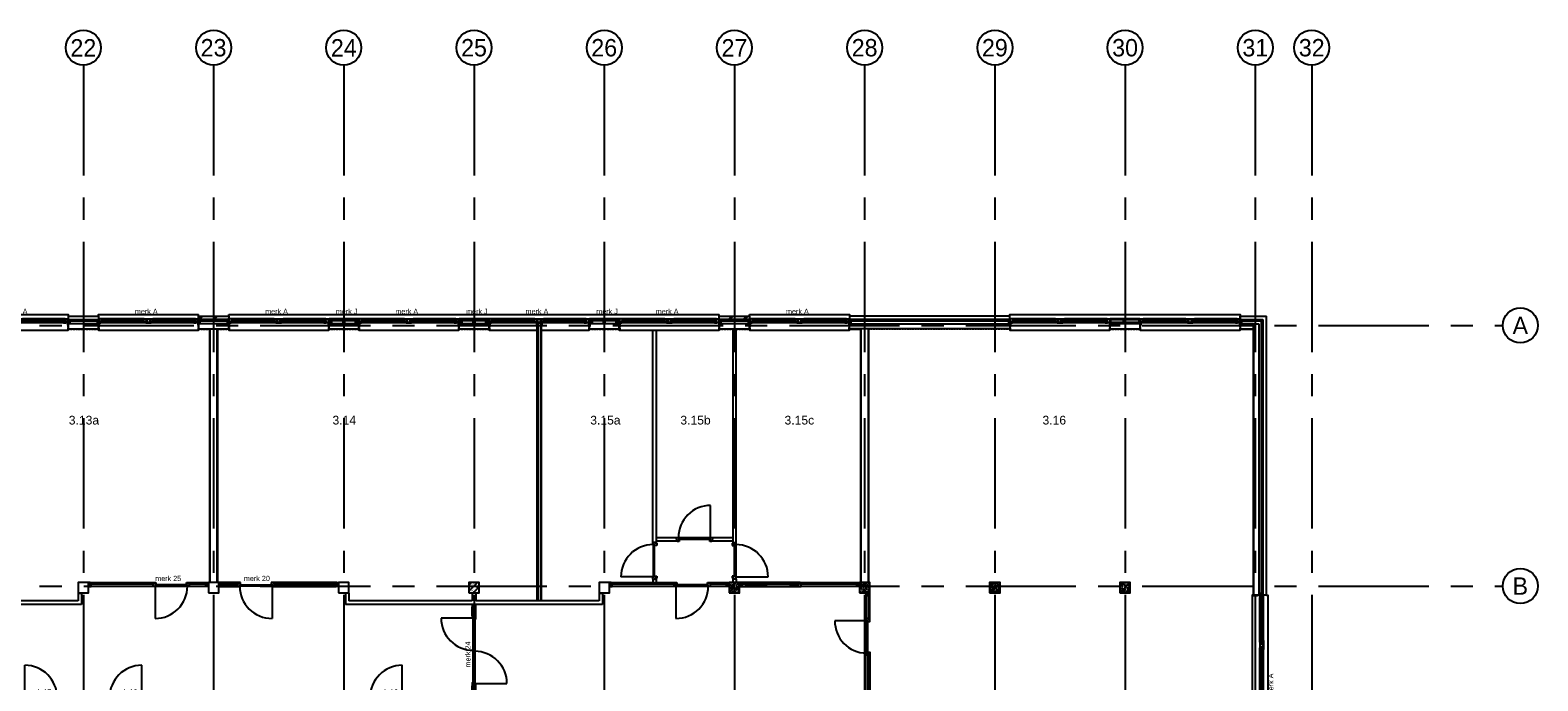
# Model space of a CAD drawing. Header units: millimetres. Extents: x -3528 to 120637, y -30575 to 25397.
# Tile 24 of 24: x 77218 to 120637, y 6672 to 25397. Entities that reach past the tile are written whole.
import ezdxf
from ezdxf.enums import TextEntityAlignment as Align

# ---------------------------------------------------------------- set-up
doc = ezdxf.new("R2010")
doc.units = ezdxf.units.MM
doc.header["$LTSCALE"] = 100
doc.header["$MEASUREMENT"] = 0
doc.linetypes.add('CENTER', pattern=[50.8, 31.75, -6.35, 6.35, -6.35])
doc.linetypes.add('DASHED', pattern=[0.75, 0.5, -0.25])
doc.layers.get('0').update_dxf_attribs({"linetype": 'CONTINUOUS'})
for name, color, linetype in [('AL21----_BUITENWAND', 3, 'CONTINUOUS'), ('AL22----_BINNENWAND', 2, 'CONTINUOUS'), ('AL28----_CONSTRUCTIES', 4, 'CONTINUOUS'), ('AL31----_BUITENKOZIJN', 1, 'CONTINUOUS'), ('AL31----_BUITENKOZIJN_MERKCODE', 1, 'CONTINUOUS'), ('AL32----_BINNENKOZIJN', 1, 'CONTINUOUS'), ('AL42----_PLEISTERWERK', 8, 'CONTINUOUS'), ('BL$1----_ARCERING', 8, 'CONTINUOUS'), ('BL$7----_STRAMIEN', 8, 'CONTINUOUS'), ('BL$8----_RUIMTENUMMER', 2, 'CONTINUOUS')]:
    doc.layers.add(name, color=color, linetype=linetype)
doc.styles.add('02_50', font='B-GBP.shx', dxfattribs={"height": 125})
doc.styles.add('03_200', font='B-GBP.shx', dxfattribs={"height": 700})
doc.styles.add('B-01', font='b-gbp')
doc.styles.get("Standard").update_dxf_attribs({"font": 'arial.ttf'})

# ---------------------------------------------------------------- blocks, each defined once
blk = doc.blocks.new('MERKA')
at = {"color": 0, "linetype": 'ByBlock', "lineweight": -2}
for p, q in [((68, -26), (1331, -26)), ((85, -140), (1314, -140)), ((88, -87), (1311, -87)), ((138, -28), (1260, -28)), ((138, -55), (1260, -55)), ((138, -82), (1260, -82)), ((1550, -26), (2812, -26)), ((1567, -140), (2795, -140)), ((1570, -87), (2792, -87))]:
    blk.add_line(p, q, dxfattribs=at)
for points in [[(0, -26), (17, -26), (17, 35), (14, 38), (0, 38), (0, -9), (0, -9)], [(2880, -26), (2863, -26), (2863, 35), (2866, 38), (2880, 38), (2880, -9), (2880, -9)], [(9, -106), (-41, -106), (-41, -10), (-23, -10), (-23, -10), (-13, -10), (-13, -10), (0, -10), (0, -26), (0, -56), (9, -56), (9, -106)], [(73, -28), (73, -82), (138, -82), (138, -28)], [(1326, -28), (1326, -82), (1260, -82), (1260, -28)], [(1361, -87), (1378, -87), (1378, -127), (1378, -127), (1378, -127), (1378, -130), (1378, -137), (1375, -140), (1314, -140), (1311, -137), (1311, -87), (1328, -87), (1328, -29), (1331, -26), (1358, -26), (1361, -29)], [(1361, -36), (1520, -36), (1520, -29), (1517, -26), (1364, -26), (1361, -29)], [(1361, -36), (1403, -36), (1403, -127), (1378, -127), (1378, -87), (1361, -87)], [(1388, -130), (1493, -130), (1493, -137), (1490, -140), (1391, -140), (1388, -137)], [(1520, -36), (1477, -36), (1477, -127), (1503, -127), (1503, -87), (1520, -87)], [(1553, -87), (1570, -87), (1570, -121), (1570, -121), (1570, -130), (1570, -133), (1570, -137), (1567, -140), (1506, -140), (1503, -137), (1503, -87), (1520, -87), (1520, -29), (1523, -26), (1550, -26), (1553, -29)], [(2871, -106), (2921, -106), (2921, -10), (2903, -10), (2903, -10), (2893, -10), (2893, -10), (2880, -10), (2880, -26), (2880, -56), (2871, -56), (2871, -106)]]:
    blk.add_lwpolyline(points, close=True, dxfattribs=at)
for points in [[(9, -56), (9, -120), (9, -56), (0, -56), (0, -26), (15, -26), (68, -26), (71, -29), (71, -87), (88, -87), (88, -121), (88, -121), (88, -130), (88, -133), (88, -137), (85, -140), (3, -140), (0, -137), (0, -120), (9, -120)], [(2871, -56), (2871, -120), (2871, -56), (2880, -56), (2880, -26), (2865, -26), (2812, -26), (2809, -29), (2809, -87), (2792, -87), (2792, -121), (2792, -121), (2792, -130), (2792, -133), (2792, -137), (2795, -140), (2877, -140), (2880, -137), (2880, -120), (2871, -120)]]:
    blk.add_lwpolyline(points, dxfattribs=at)
at = {"color": 0, "linetype": 'ByBlock', "lineweight": -2, "style": 'B-01'}
blk.add_attdef('KOZMERK', (75, -363), '', height=150, dxfattribs=at)
blk = doc.blocks.new('PH21F001')
at = {"linetype": 'ByBlock', "lineweight": -2}
h = blk.add_hatch(dxfattribs=at)
h.set_pattern_fill('BAKSTN', color=0, scale=400, style=0)
h.set_pattern_definition([(45, (-106611.33, -81044.62), (-212.13203, 212.13203), []), (45, (-106571.33, -81044.62), (-212.13203, 212.13203), [])])
h.paths.add_polyline_path([(0, -220), (870, -220), (870, -120), (0, -120)])
at = {"color": 0, "linetype": 'ByBlock', "lineweight": -2}
blk.add_line((870, -120), (870, -220), dxfattribs=at)
blk.add_lwpolyline([(0, -120), (870, -120), (870, -220), (0, -220)], close=True, dxfattribs=at)
blk = doc.blocks.new('MERK20')
at = {"color": 0, "linetype": 'ByBlock', "lineweight": -2}
for p, q in [((589, 0), (72, 0)), ((589, -50), (589, 0)), ((652, 0), (589, 0)), ((652, -64), (652, 0)), ((1532, 0), (1532, -64)), ((1595, 0), (1532, 0)), ((1595, 0), (1595, -50)), ((3424, 0), (1595, 0)), ((97, -50), (564, -50)), ((97, -114), (564, -114)), ((564, -114), (564, -50)), ((564, -50), (589, -50)), ((564, -114), (627, -114)), ((627, -64), (652, -64)), ((627, -114), (627, -64)), ((1532, -64), (1557, -64)), ((1557, -64), (1557, -114)), ((1557, -104), (1557, -1034)), ((1557, -114), (1620, -114)), ((1595, -50), (1620, -50)), ((1620, -50), (3399, -50)), ((1620, -50), (1620, -114)), ((1620, -114), (3399, -114))]:
    blk.add_line(p, q, dxfattribs=at)
for points in [[(30, -114), (97, -114), (97, -50), (72, -50), (72, 0), (30, 0), (30, -23), (40, -23), (40, -91), (30, -91)], [(3466, -114), (3399, -114), (3399, -50), (3424, -50), (3424, 0), (3466, 0), (3466, -23), (3456, -23), (3456, -91), (3466, -91)], [(3466, -114), (3399, -114), (3399, -50), (3424, -50), (3424, 0), (3466, 0), (3466, -23), (3456, -23), (3456, -91), (3466, -91)], [(3466, -114), (3399, -114), (3399, -50), (3424, -50), (3424, 0), (3466, 0), (3466, -23), (3456, -23), (3456, -91), (3466, -91)], [(3466, -114), (3399, -114), (3399, -50), (3424, -50), (3424, 0), (3466, 0), (3466, -23), (3456, -23), (3456, -91), (3466, -91)], [(23, -91), (40, -91), (40, -23), (23, -23)], [(627, -64), (1557, -64), (1557, -104), (627, -104)], [(3473, -91), (3456, -91), (3456, -23), (3473, -23)], [(3473, -91), (3456, -91), (3456, -23), (3473, -23)], [(3473, -91), (3456, -91), (3456, -23), (3473, -23)], [(3473, -91), (3456, -91), (3456, -23), (3473, -23)]]:
    blk.add_lwpolyline(points, close=True, dxfattribs=at)
blk.add_arc((1557, -104), 930, 180, 270, dxfattribs=at)
at = {"color": 0, "linetype": 'ByBlock', "lineweight": -2, "style": 'B-01'}
blk.add_attdef('KOZMERK', (713, 44), '', height=150, dxfattribs=at)
blk = doc.blocks.new('MERK25')
at = {"color": 0, "linetype": 'ByBlock', "lineweight": -2}
for p, q in [((72, 0), (1901, 0)), ((1901, 0), (1901, -50)), ((1901, 0), (1964, 0)), ((1964, 0), (1964, -64)), ((2844, -64), (2844, 0)), ((2844, 0), (2907, 0)), ((2907, -50), (2907, 0)), ((2907, 0), (3424, 0)), ((1876, -50), (97, -50)), ((1876, -114), (97, -114)), ((1901, -50), (1876, -50)), ((1876, -50), (1876, -114)), ((1939, -114), (1876, -114)), ((1964, -64), (1939, -64)), ((1939, -64), (1939, -114)), ((1939, -104), (1939, -1034)), ((2869, -64), (2844, -64)), ((2869, -114), (2869, -64)), ((2932, -114), (2869, -114)), ((2932, -50), (2907, -50)), ((2932, -114), (2932, -50)), ((3399, -50), (2932, -50)), ((3399, -114), (2932, -114))]:
    blk.add_line(p, q, dxfattribs=at)
for points in [[(30, -114), (97, -114), (97, -50), (72, -50), (72, 0), (30, 0), (30, -23), (40, -23), (40, -91), (30, -91)], [(30, -114), (97, -114), (97, -50), (72, -50), (72, 0), (30, 0), (30, -23), (40, -23), (40, -91), (30, -91)], [(30, -114), (97, -114), (97, -50), (72, -50), (72, 0), (30, 0), (30, -23), (40, -23), (40, -91), (30, -91)], [(30, -114), (97, -114), (97, -50), (72, -50), (72, 0), (30, 0), (30, -23), (40, -23), (40, -91), (30, -91)], [(3466, -114), (3399, -114), (3399, -50), (3424, -50), (3424, 0), (3466, 0), (3466, -23), (3456, -23), (3456, -91), (3466, -91)], [(23, -91), (40, -91), (40, -23), (23, -23)], [(23, -91), (40, -91), (40, -23), (23, -23)], [(23, -91), (40, -91), (40, -23), (23, -23)], [(23, -91), (40, -91), (40, -23), (23, -23)], [(2869, -64), (1939, -64), (1939, -104), (2869, -104)], [(3473, -91), (3456, -91), (3456, -23), (3473, -23)]]:
    blk.add_lwpolyline(points, close=True, dxfattribs=at)
blk.add_arc((1939, -104), 930, 270, 360, dxfattribs=at)
at = {"color": 0, "linetype": 'ByBlock', "lineweight": -2, "style": 'B-01', "oblique": -180, "text_generation_flag": 6}
blk.add_attdef('KOZMERK', (1975, 44), '', height=150, rotation=180, dxfattribs=at)
blk = doc.blocks.new('MERK24')
at = {"color": 0, "linetype": 'ByBlock', "lineweight": -2}
for p, q in [((2273, -37), (2273, 893)), ((67, 0), (323, 0)), ((2336, 0), (2592, 0)), ((42, -114), (42, -64)), ((42, -64), (67, -64)), ((42, -114), (348, -114)), ((67, -64), (67, 0)), ((67, -64), (323, -64)), ((386, -77), (386, -1007)), ((2311, -114), (2617, -114)), ((2336, -64), (2592, -64)), ((2592, -64), (2592, 0)), ((2617, -64), (2592, -64)), ((2617, -114), (2617, -64))]:
    blk.add_line(p, q, dxfattribs=at)
for points in [[(0, 0), (67, 0), (67, -64), (42, -64), (42, -114), (0, -114), (0, -91), (10, -91), (10, -23), (0, -23)], [(2248, -77), (2248, -114), (2311, -114), (2311, -64), (2336, -64), (2336, 0), (2273, 0), (2273, -77)], [(-7, -23), (10, -23), (10, -91), (-7, -91)], [(323, 0), (323, -64), (348, -64), (348, -114), (386, -114), (386, -37), (411, -37), (411, 0)], [(386, -37), (1316, -37), (1316, -77), (386, -77)], [(1343, -37), (2273, -37), (2273, -77), (1343, -77)], [(2659, 0), (2592, 0), (2592, -64), (2617, -64), (2617, -114), (2659, -114), (2659, -91), (2649, -91), (2649, -23), (2659, -23)], [(2666, -23), (2649, -23), (2649, -91), (2666, -91)]]:
    blk.add_lwpolyline(points, close=True, dxfattribs=at)
for centre, start, end in [((2273, -37), 90, 180), ((386, -77), 270, 360)]:
    blk.add_arc(centre, 930, start, end, dxfattribs=at)
at = {"color": 0, "linetype": 'ByBlock', "lineweight": -2, "style": 'B-01'}
blk.add_attdef('KOZMERK', (926, 44), '', height=150, dxfattribs=at)
blk = doc.blocks.new('MERK17')
at = {"color": 0, "linetype": 'ByBlock', "lineweight": -2}
for p, q in [((-1587, -10), (-1587, 920)), ((-682, -50), (-657, -50)), ((-682, -114), (-682, -50)), ((-619, -114), (-682, -114)), ((-657, 0), (-594, 0)), ((-657, -50), (-657, 0)), ((-619, -64), (-594, -64)), ((-619, -114), (-619, -64)), ((-619, -114), (-102, -114)), ((-127, 0), (-594, 0)), ((-594, -64), (-594, 0)), ((-127, -64), (-594, -64))]:
    blk.add_line(p, q, dxfattribs=at)
for points in [[(-60, 0), (-127, 0), (-127, -64), (-102, -64), (-102, -114), (-60, -114), (-60, -91), (-70, -91), (-70, -23), (-60, -23)], [(-1636, -91), (-1619, -91), (-1619, -23), (-1636, -23)], [(-1629, -114), (-1562, -114), (-1562, -50), (-1587, -50), (-1587, 0), (-1629, 0), (-1629, -23), (-1619, -23), (-1619, -91), (-1629, -91)], [(-1629, -114), (-1562, -114), (-1562, -50), (-1587, -50), (-1587, 0), (-1629, 0), (-1629, -23), (-1619, -23), (-1619, -91), (-1629, -91)], [(-1587, -50), (-657, -50), (-657, -10), (-1587, -10)], [(-53, -23), (-70, -23), (-70, -91), (-53, -91)]]:
    blk.add_lwpolyline(points, close=True, dxfattribs=at)
blk.add_arc((-1587, -10), 930, 0, 90, dxfattribs=at)
at = {"color": 0, "linetype": 'ByBlock', "lineweight": -2, "style": 'B-01'}
blk.add_attdef('KOZMERK', (-1571, 75), '', height=150, dxfattribs=at)
blk = doc.blocks.new('PH28-001')
at = {"layer": 'BL$1----_ARCERING', "linetype": 'ByBlock', "lineweight": -2}
h = blk.add_hatch(dxfattribs=at)
h.set_pattern_fill('PREFAB3', color=256, scale=200, style=0)
h.set_pattern_definition([(0, (-15921.29, -53532.78), (118, 86), [0, -48, 0, -64, 0, -112]), (10, (-15839.29, -53440.78), (66.1774, 166.0137), [0, -124, 0, -28, 0, -106]), (20, (-15907.3, -53460.78), (42.14803, 194.1225), [0, -86, 0, -58, 0, -126]), (30, (-15829.29, -53480.78), (4.74613, 159.77945), [0, -112, 0, -142, 0, -102]), (40, (-15863.29, -53500.78), (56.01672, 169.7119), [0, -82, 0, -66, 0, -114]), (50, (-15779.29, -53520.78), (-30.81676, 125.06929), [0, -24, 0, -158, 0, -94]), (60, (-15817.29, -53540.78), (-30.0474, 215.95637), [0, -30, 0, -94, 0, -108]), (70, (-15865.29, -53560.78), (-56.35395, 114.1588), [0, -56, 0, -64, 0, -146]), (80, (-15851.29, -53580.78), (-68.37535, 142.03102), [0, -72, 0, -86]), (90, (-15765.29, -53600.78), (-134, 92), [0, -110, 0, -62, 0, -146]), (100, (-15933.29, -53580.78), (-121.17882, 53.77447), [0, -56, 0, -116, 0, -132]), (110, (-15913.29, -53560.78), (-125.44892, 99.0685), [0, -96, 0, -76, 0, -106]), (120, (-15893.29, -53540.78), (-178.38715, 60.9756), [0, -132, 0, -42, 0, -152]), (130, (-15873.29, -53520.78), (-132.1307, -1.2166), [0, -76, 0, -28, 0, -156]), (140, (-15853.29, -53500.78), (-207.7676, -26.695), [0, -22, 0, -116, 0, -96]), (150, (-15833.29, -53480.78), (-160.7987, -66.5115), [0, -56, 0, -66, 0, -128]), (160, (-15813.3, -53460.78), (-197.90197, -111.00815), [0, -118, 0, -48, 0, -82]), (170, (-15793.29, -53440.78), (-96.9582, -100.69314), [0, -76, 0, -44, 0, -154]), (45, (-15953.29, -53620.78), (-88.69947, 88.69947), [])])
h.paths.add_polyline_path([(150, 150), (-150, 150), (-150, -150), (150, -150)])
at = {"color": 0, "linetype": 'ByBlock', "lineweight": -2}
blk.add_lwpolyline([(-150, -150), (150, -150), (150, 150), (-150, 150)], close=True, dxfattribs=at)
blk = doc.blocks.new('MERK16')
at = {"color": 0, "linetype": 'ByBlock', "lineweight": -2}
for p, q in [((-629, 0), (-629, -64)), ((-566, 0), (-629, 0)), ((-566, 0), (-49, 0)), ((-566, 0), (-566, -50)), ((-1534, -104), (-1534, -1034)), ((-629, -64), (-604, -64)), ((-604, -64), (-604, -114)), ((-604, -114), (-541, -114)), ((-566, -50), (-541, -50)), ((-74, -50), (-541, -50)), ((-541, -50), (-541, -114)), ((-74, -114), (-541, -114))]:
    blk.add_line(p, q, dxfattribs=at)
for points in [[(-1576, 0), (-1509, 0), (-1509, -64), (-1534, -64), (-1534, -114), (-1576, -114), (-1576, -91), (-1566, -91), (-1566, -23), (-1576, -23)], [(-7, -114), (-74, -114), (-74, -50), (-49, -50), (-49, 0), (-7, 0), (-7, -23), (-17, -23), (-17, -91), (-7, -91)], [(-1583, -23), (-1566, -23), (-1566, -91), (-1583, -91)], [(-1534, -64), (-604, -64), (-604, -104), (-1534, -104)], [(0, -91), (-17, -91), (-17, -23), (0, -23)]]:
    blk.add_lwpolyline(points, close=True, dxfattribs=at)
blk.add_arc((-1534, -104), 930, 270, 360, dxfattribs=at)
at = {"color": 0, "linetype": 'ByBlock', "lineweight": -2, "style": 'B-01'}
blk.add_attdef('KOZMERK', (-1488, 100), '', height=150, dxfattribs=at)
blk = doc.blocks.new('MERKC')
at = {"color": 0, "linetype": 'ByBlock', "lineweight": -2}
for points in [[(-41, 0), (53, 0), (53, -21), (-41, -21)], [(8, 96), (53, 96), (53, 0), (8, 0)], [(347, 0), (441, 0), (441, -21), (347, -21)], [(372, 96), (416, 96), (416, 0), (372, 0)], [(780, 96), (735, 96), (735, 0), (780, 0)], [(829, 0), (735, 0), (735, -21), (829, -21)], [(-31, -34), (819, -34), (819, -24), (-31, -24)]]:
    blk.add_lwpolyline(points, close=True, dxfattribs=at)
at = {"color": 0, "linetype": 'ByBlock', "lineweight": -2, "style": 'B-01'}
blk.add_attdef('KOZMERK', (-23, -317), '', height=150, dxfattribs=at)
blk = doc.blocks.new('PH00K001')
at = {"color": 0, "linetype": 'ByBlock', "lineweight": -2}
for p, q in [((68, -17), (1331, -17)), ((88, -78), (1311, -78)), ((88, -131), (1314, -131)), ((138, -19), (1261, -19)), ((138, -46), (1261, -46)), ((138, -73), (1261, -73)), ((1550, -17), (2812, -17)), ((1567, -131), (2795, -131)), ((1570, -78), (2792, -78)), ((3818, -17), (5081, -17)), ((3835, -131), (5064, -131)), ((3838, -78), (5061, -78)), ((3888, -19), (5011, -19)), ((3888, -46), (5011, -46)), ((3888, -73), (5011, -73)), ((5300, -17), (6562, -17)), ((5317, -131), (6545, -131)), ((5320, -78), (6542, -78))]:
    blk.add_line(p, q, dxfattribs=at)
for points in [[(0, -17), (17, -17), (17, 44), (14, 47), (0, 47), (0, 0), (0, 0)], [(0, -17), (17, -17), (17, 44), (14, 47), (0, 47), (0, 0), (0, 0)], [(6630, -17), (6613, -17), (6613, 44), (6616, 47), (6630, 47), (6630, 0), (6630, 0)], [(9, -97), (-41, -97), (-41, -1), (-23, -1), (-23, -1), (-13, -1), (-13, -1), (0, -1), (0, -17), (0, -47), (9, -47), (9, -97)], [(73, -19), (73, -73), (138, -73), (138, -19)], [(1326, -19), (1326, -73), (1261, -73), (1261, -19)], [(1361, -78), (1378, -78), (1378, -118), (1378, -118), (1378, -118), (1378, -121), (1378, -128), (1375, -131), (1314, -131), (1311, -128), (1311, -78), (1328, -78), (1328, -20), (1331, -17), (1358, -17), (1361, -20)], [(1361, -27), (1520, -27), (1520, -20), (1517, -17), (1364, -17), (1361, -20)], [(1361, -27), (1403, -27), (1403, -118), (1378, -118), (1378, -78), (1361, -78)], [(1388, -121), (1493, -121), (1493, -128), (1490, -131), (1391, -131), (1388, -128)], [(1520, -27), (1477, -27), (1477, -118), (1503, -118), (1503, -78), (1520, -78)], [(1553, -78), (1570, -78), (1570, -112), (1570, -112), (1570, -121), (1570, -124), (1570, -128), (1567, -131), (1506, -131), (1503, -128), (1503, -78), (1520, -78), (1520, -20), (1523, -17), (1550, -17), (1553, -20)], [(2863, -78), (2880, -78), (2880, -118), (2880, -118), (2880, -118), (2880, -121), (2880, -128), (2877, -131), (2795, -131), (2792, -128), (2792, -78), (2809, -78), (2809, -20), (2812, -17), (2860, -17), (2863, -20)], [(2863, -30), (2905, -30), (2905, -118), (2880, -118), (2880, -78), (2863, -78)], [(2865, -27), (3765, -27), (3765, -20), (3762, -17), (2868, -17), (2865, -20)], [(2890, -131), (3740, -131), (3740, -121), (2890, -121)], [(3286, -97), (3380, -97), (3380, -118), (3286, -118)], [(3311, -27), (3356, -27), (3356, -97), (3311, -97)], [(3767, -30), (3725, -30), (3725, -118), (3750, -118), (3750, -78), (3767, -78)], [(3821, -78), (3838, -78), (3838, -112), (3838, -112), (3838, -121), (3838, -124), (3838, -128), (3835, -131), (3753, -131), (3750, -128), (3750, -78), (3767, -78), (3767, -20), (3770, -17), (3818, -17), (3821, -20)], [(3823, -19), (3823, -73), (3888, -73), (3888, -19)], [(5076, -19), (5076, -73), (5011, -73), (5011, -19)], [(5111, -78), (5128, -78), (5128, -118), (5128, -118), (5128, -118), (5128, -121), (5128, -128), (5125, -131), (5064, -131), (5061, -128), (5061, -78), (5078, -78), (5078, -20), (5081, -17), (5108, -17), (5111, -20)], [(5111, -27), (5270, -27), (5270, -20), (5267, -17), (5114, -17), (5111, -20)], [(5111, -27), (5153, -27), (5153, -118), (5128, -118), (5128, -78), (5111, -78)], [(5138, -121), (5243, -121), (5243, -128), (5240, -131), (5141, -131), (5138, -128)], [(5270, -27), (5227, -27), (5227, -118), (5253, -118), (5253, -78), (5270, -78)], [(5303, -78), (5320, -78), (5320, -112), (5320, -112), (5320, -121), (5320, -124), (5320, -128), (5317, -131), (5256, -131), (5253, -128), (5253, -78), (5270, -78), (5270, -20), (5273, -17), (5300, -17), (5303, -20)], [(6621, -97), (6671, -97), (6671, -1), (6653, -1), (6653, -1), (6643, -1), (6643, -1), (6630, -1), (6630, -17), (6630, -47), (6621, -47), (6621, -97)]]:
    blk.add_lwpolyline(points, close=True, dxfattribs=at)
for points in [[(9, -47), (9, -111), (9, -47), (0, -47), (0, -17), (15, -17), (68, -17), (71, -20), (71, -78), (88, -78), (88, -112), (88, -112), (88, -121), (88, -124), (88, -128), (85, -131), (3, -131), (0, -128), (0, -111), (9, -111)], [(6621, -47), (6621, -111), (6621, -47), (6630, -47), (6630, -17), (6615, -17), (6562, -17), (6559, -20), (6559, -78), (6542, -78), (6542, -112), (6542, -112), (6542, -121), (6542, -124), (6542, -128), (6545, -131), (6627, -131), (6630, -128), (6630, -111), (6621, -111)]]:
    blk.add_lwpolyline(points, dxfattribs=at)
at = {"color": 0, "linetype": 'ByBlock', "lineweight": -2, "style": '02_50', "flags": 8}
blk.add_attdef('MERK', text='', height=125, dxfattribs=at).set_placement((237, -473), align=Align.CENTER)
blk = doc.blocks.new('deurkozijn')
at = {"color": 0, "linetype": 'ByBlock', "lineweight": -2}
for p, q in [((25, 64), (0, 64)), ((0, 64), (0, 0)), ((63, 0), (0, 0)), ((25, 114), (25, 64)), ((25, 114), (88, 114)), ((88, 50), (63, 50)), ((63, 50), (63, 0)), ((63, 10), (63, -920)), ((88, 114), (88, 50)), ((968, 50), (968, 114)), ((968, 114), (1031, 114)), ((993, 50), (968, 50)), ((993, 0), (993, 50)), ((1056, 0), (993, 0)), ((1031, 64), (1031, 114)), ((1056, 64), (1031, 64)), ((1056, 0), (1056, 64))]:
    blk.add_line(p, q, dxfattribs=at)
blk.add_lwpolyline([(993, 50), (63, 50), (63, 10), (993, 10)], close=True, dxfattribs=at)
blk.add_arc((63, 10), 930, 270, 0, dxfattribs=at)

msp = doc.modelspace()

# ---------------------------------------------------------------- linework, layer by layer
at = {"layer": 'AL21----_BUITENWAND'}
for p, q in [((78315, 17170), (78315, 17070)), ((78315, 17170), (79185, 17170)), ((78315, 17070), (79185, 17070)), ((79185, 17170), (79185, 17070)), ((105435, 17170), (100815, 17170)), ((100815, 17170), (100815, 17070)), ((105435, 17070), (100815, 17070)), ((105435, 17070), (105435, 17170)), ((112065, 17170), (112820, 17170)), ((112065, 17070), (112065, 17170)), ((112065, 17170), (112065, 17070)), ((112065, 17070), (112720, 17070)), ((112450, 16950), (112600, 16950)), ((112720, 17070), (112720, 9140)), ((112820, 9140), (112820, 17170)), ((112600, 9140), (112450, 9140)), ((112600, 9140), (112450, 9140)), ((112820, 9140), (112720, 9140))]:
    msp.add_line(p, q, dxfattribs=at)
for points in [[(78315, 16800), (79185, 16800), (79185, 16950), (78315, 16950)], [(82065, 16800), (82935, 16800), (82935, 16950), (82065, 16950)], [(85815, 16800), (86685, 16800), (86685, 16950), (85815, 16950)], [(89565, 16800), (90435, 16800), (90435, 16950), (89565, 16950)], [(91812, 16976), (91795, 16976), (91795, 16915), (91798, 16912), (91812, 16912), (91812, 16959), (91812, 16959)], [(91937, 16976), (91955, 16976), (91955, 16915), (91952, 16912), (91937, 16912), (91937, 16959), (91937, 16959)], [(93315, 16800), (94185, 16800), (94185, 16950), (93315, 16950)], [(97065, 16800), (97935, 16800), (97935, 16950), (97065, 16950)], [(105435, 16800), (100815, 16800), (100815, 16950), (105435, 16950)], [(108315, 16974), (108298, 16974), (108298, 16913), (108301, 16910), (108315, 16910), (108315, 16957), (108315, 16957)], [(108315, 16800), (109185, 16800), (109185, 16950), (108315, 16950)], [(109185, 16974), (109202, 16974), (109202, 16913), (109199, 16910), (109185, 16910), (109185, 16957), (109185, 16957)], [(112065, 16800), (112450, 16800), (112450, 16950), (112065, 16950)]]:
    msp.add_lwpolyline(points, close=True, dxfattribs=at)
for points in [[(78356, 17030), (79144, 17030)], [(82106, 17030), (82894, 17030)], [(86228, 17030), (85909, 17030)], [(86591, 17030), (86272, 17030)], [(89978, 17030), (89659, 17030)], [(90341, 17030), (90022, 17030)], [(93728, 17030), (93409, 17030)], [(94091, 17030), (93772, 17030)], [(97106, 17030), (97894, 17030)], [(100856, 17030), (105394, 17030)], [(108685, 17064), (108340, 17064)], [(109160, 17064), (108779, 17064)], [(112106, 17030), (112680, 17030)], [(112450, 16950), (112450, 9140)], [(112600, 16950), (112600, 9140)], [(112680, 9181), (112680, 17030)]]:
    msp.add_lwpolyline(points, dxfattribs=at)
at = {"layer": 'AL22----_BINNENWAND'}
for p, q in [((91812, 16976), (91812, 8983)), ((91837, 16976), (91837, 8983)), ((91912, 16976), (91912, 8983)), ((91937, 16976), (91937, 8983)), ((82607, 9500), (82607, 16800)), ((82618, 9500), (82618, 16790)), ((95150, 10656), (95150, 16760)), ((95250, 16760), (95250, 10631)), ((97450, 16800), (97450, 10634)), ((97550, 10656), (97550, 16800)), ((101357, 9500), (101357, 16800)), ((101368, 9500), (101368, 16790)), ((95250, 10800), (95822, 10800)), ((95250, 10700), (95847, 10700)), ((96853, 10700), (97450, 10700)), ((96878, 10800), (97450, 10800)), ((95150, 9600), (95150, 9500)), ((95250, 9625), (95250, 9500)), ((97450, 9625), (97450, 9500)), ((97550, 9600), (97550, 9500)), ((78600, 9193), (78600, 8973)), ((78600, 9193), (78700, 9193)), ((78700, 9193), (78700, 8873)), ((86400, 9193), (86300, 9193)), ((86300, 9193), (86300, 8873)), ((86400, 9193), (86400, 8973)), ((89950, 9200), (89950, 8973)), ((90050, 9200), (90050, 8973)), ((93600, 9193), (93600, 8973)), ((93600, 9193), (93700, 9193)), ((93700, 9193), (93700, 8873)), ((78700, 8873), (71300, 8873)), ((78600, 8973), (75050, 8973)), ((93700, 8873), (86300, 8873)), ((89950, 8973), (86400, 8973)), ((93600, 8973), (90050, 8973))]:
    msp.add_line(p, q, dxfattribs=at)
for points in [[(82384, 16790), (82384, 9500)], [(82393, 16800), (82393, 9500)], [(101134, 16790), (101134, 9500)], [(101143, 16800), (101143, 9500)]]:
    msp.add_lwpolyline(points, dxfattribs=at)
at = {"layer": 'AL28----_CONSTRUCTIES'}
for points in [[(78600, 9200), (78900, 9200), (78900, 9500), (78600, 9500)], [(82350, 9200), (82650, 9200), (82650, 9500), (82350, 9500)], [(86100, 9200), (86400, 9200), (86400, 9500), (86100, 9500)], [(93600, 9200), (93900, 9200), (93900, 9500), (93600, 9500)]]:
    msp.add_lwpolyline(points, close=True, dxfattribs=at)
at = {"layer": 'AL31----_BUITENKOZIJN'}
for p, q in [((82065, 17170), (82065, 17210)), ((82935, 17170), (82935, 17210)), ((97065, 17170), (97065, 17210)), ((97935, 17170), (97935, 17210))]:
    msp.add_line(p, q, dxfattribs=at)
for points in [[(64185, 17170), (64185, 17210), (67500, 17210), (71250, 17210), (75000, 17210), (78315, 17210), (78315, 17170)], [(79185, 17170), (79185, 17210), (82065, 17210)], [(82935, 17210), (86250, 17210), (90000, 17210), (94185, 17210), (94185, 17210), (94185, 17210), (97065, 17210)], [(97935, 17210), (100815, 17210), (100815, 17170)], [(105435, 17170), (105435, 17210), (109185, 17210), (112065, 17210), (112065, 17170)], [(75435, 16800), (75435, 16760), (78315, 16760), (78315, 16800)], [(79185, 16800), (79185, 16760), (82065, 16760), (82065, 16800)], [(82935, 16800), (82935, 16760), (85815, 16760), (85815, 16800)], [(86685, 16800), (86685, 16760), (89565, 16760), (89565, 16800)], [(90435, 16800), (90435, 16760), (91813, 16760)], [(91938, 16760), (93315, 16760), (93315, 16800)], [(94185, 16800), (94185, 16760), (97065, 16760), (97065, 16800)], [(97935, 16800), (97935, 16760), (97935, 16760)], [(97935, 16760), (100815, 16760), (100815, 16800)], [(105435, 16800), (105435, 16760), (108315, 16760), (108315, 16800)], [(109185, 16800), (109185, 16760), (112065, 16760), (112065, 16800)], [(112452, 9140), (112412, 9140), (112412, 6260), (112452, 6260)], [(112820, 9140), (112860, 9140), (112860, 6260), (112820, 6260)]]:
    msp.add_lwpolyline(points, dxfattribs=at)
at = {"layer": 'AL32----_BINNENKOZIJN'}
for p, q in [((96815, 10790), (96815, 11720)), ((95150, 10593), (95150, 10656)), ((95214, 10656), (95150, 10656)), ((95200, 10593), (95150, 10593)), ((95200, 10568), (95200, 10593)), ((95264, 10568), (95200, 10568)), ((95214, 10631), (95214, 10656)), ((95264, 10631), (95214, 10631)), ((95264, 10631), (95264, 10568)), ((95822, 10800), (95885, 10800)), ((95822, 10800), (95822, 10736)), ((95822, 10736), (95847, 10736)), ((95847, 10736), (95847, 10686)), ((95910, 10686), (95847, 10686)), ((95885, 10800), (95885, 10750)), ((95885, 10750), (95910, 10750)), ((95910, 10750), (95910, 10686)), ((96790, 10686), (96790, 10750)), ((96790, 10750), (96815, 10750)), ((96853, 10686), (96790, 10686)), ((96815, 10750), (96815, 10800)), ((96815, 10800), (96878, 10800)), ((96853, 10686), (96853, 10736)), ((96853, 10736), (96878, 10736)), ((96878, 10736), (96878, 10800)), ((97436, 10631), (97486, 10631)), ((97436, 10631), (97436, 10568)), ((97436, 10568), (97500, 10568)), ((97486, 10631), (97486, 10656)), ((97486, 10656), (97550, 10656)), ((97500, 10568), (97500, 10593)), ((97500, 10593), (97550, 10593)), ((97550, 10593), (97550, 10656)), ((95160, 9663), (94230, 9663)), ((95150, 9663), (95200, 9663)), ((95150, 9600), (95150, 9663)), ((95150, 9600), (95214, 9600)), ((95200, 9688), (95264, 9688)), ((95200, 9663), (95200, 9688)), ((95214, 9625), (95264, 9625)), ((95214, 9600), (95214, 9625)), ((95264, 9688), (95264, 9625)), ((97500, 9688), (97436, 9688)), ((97436, 9688), (97436, 9625)), ((97486, 9625), (97436, 9625)), ((97486, 9600), (97486, 9625)), ((97550, 9600), (97486, 9600)), ((97500, 9663), (97500, 9688)), ((97550, 9663), (97500, 9663)), ((97540, 9663), (98470, 9663)), ((97550, 9600), (97550, 9663)), ((93949, 9500), (95778, 9500)), ((95753, 9450), (93974, 9450)), ((95753, 9386), (93974, 9386)), ((96784, 9500), (97301, 9500)), ((97276, 9450), (96809, 9450)), ((97276, 9386), (96809, 9386)), ((99356, 9500), (97699, 9500)), ((97724, 9450), (99331, 9450)), ((97724, 9386), (99331, 9386)), ((99394, 9500), (101051, 9500)), ((101026, 9450), (99419, 9450)), ((101026, 9386), (99419, 9386)), ((101286, 9126), (101286, 8466)), ((101350, 9126), (101350, 8466)), ((101400, 8441), (101400, 9151)), ((101296, 8403), (100393, 8403)), ((101286, 6274), (101286, 7410)), ((101350, 6274), (101350, 7410)), ((101400, 7435), (101400, 6249))]:
    msp.add_line(p, q, dxfattribs=at)
for points in [[(95200, 9663), (95200, 10593), (95160, 10593), (95160, 9663)], [(95885, 10750), (96815, 10750), (96815, 10790), (95885, 10790)], [(97500, 9663), (97500, 10593), (97540, 10593), (97540, 9663)], [(93900, 9409), (93917, 9409), (93917, 9477), (93900, 9477)], [(93900, 9409), (93917, 9409), (93917, 9477), (93900, 9477)], [(93900, 9409), (93917, 9409), (93917, 9477), (93900, 9477)], [(93900, 9409), (93917, 9409), (93917, 9477), (93900, 9477)], [(93907, 9386), (93974, 9386), (93974, 9450), (93949, 9450), (93949, 9500), (93907, 9500), (93907, 9477), (93917, 9477), (93917, 9409), (93907, 9409)], [(93907, 9386), (93974, 9386), (93974, 9450), (93949, 9450), (93949, 9500), (93907, 9500), (93907, 9477), (93917, 9477), (93917, 9409), (93907, 9409)], [(93907, 9386), (93974, 9386), (93974, 9450), (93949, 9450), (93949, 9500), (93907, 9500), (93907, 9477), (93917, 9477), (93917, 9409), (93907, 9409)], [(93907, 9386), (93974, 9386), (93974, 9450), (93949, 9450), (93949, 9500), (93907, 9500), (93907, 9477), (93917, 9477), (93917, 9409), (93907, 9409)], [(97343, 9386), (97276, 9386), (97276, 9450), (97301, 9450), (97301, 9500), (97343, 9500), (97343, 9477), (97333, 9477), (97333, 9409), (97343, 9409)], [(97350, 9409), (97333, 9409), (97333, 9477), (97350, 9477)], [(97650, 9409), (97667, 9409), (97667, 9477), (97650, 9477)], [(97657, 9386), (97724, 9386), (97724, 9450), (97699, 9450), (97699, 9500), (97657, 9500), (97657, 9477), (97667, 9477), (97667, 9409), (97657, 9409)], [(101093, 9386), (101026, 9386), (101026, 9450), (101051, 9450), (101051, 9500), (101093, 9500), (101093, 9477), (101083, 9477), (101083, 9409), (101093, 9409)], [(101100, 9409), (101083, 9409), (101083, 9477), (101100, 9477)], [(101286, 9193), (101286, 9126), (101350, 9126), (101350, 9151), (101400, 9151), (101400, 9193), (101377, 9193), (101377, 9183), (101309, 9183), (101309, 9193)], [(101309, 9200), (101309, 9183), (101377, 9183), (101377, 9200)], [(101336, 8378), (101400, 8378), (101400, 8441), (101350, 8441), (101350, 8466), (101286, 8466), (101286, 8403), (101336, 8403)], [(101296, 7473), (101296, 8403), (101336, 8403), (101336, 7473)], [(101336, 7498), (101400, 7498), (101400, 7435), (101350, 7435), (101350, 7410), (101286, 7410), (101286, 7473), (101336, 7473)]]:
    msp.add_lwpolyline(points, close=True, dxfattribs=at)
for points in [[(99419, 9409), (99419, 9386), (99331, 9386), (99331, 9450), (99356, 9450), (99356, 9500), (99394, 9500)], [(99331, 9409), (99331, 9386), (99419, 9386), (99419, 9450), (99394, 9450), (99394, 9500), (99356, 9500)]]:
    msp.add_lwpolyline(points, dxfattribs=at)
for centre, radius, start, end in [((96815, 10790), 930, 90, 180), ((95160, 9663), 930, 90, 180), ((97540, 9663), 930, 0, 90), ((101300, 8380), 907, 178.5651, 269.7471)]:
    msp.add_arc(centre, radius, start, end, dxfattribs=at)
at = {"layer": 'AL42----_PLEISTERWERK', "linetype": 'DASHED'}
for p, q in [((105445, 16976), (105445, 16790)), ((78305, 16912), (78305, 16790)), ((78305, 16790), (79195, 16790)), ((79195, 16912), (79195, 16790)), ((82055, 16912), (82055, 16790)), ((82055, 16790), (82384, 16790)), ((82618, 16790), (82945, 16790)), ((82945, 16912), (82945, 16790)), ((85805, 16912), (85805, 16790)), ((85805, 16790), (86695, 16790)), ((86695, 16912), (86695, 16790)), ((89555, 16912), (89555, 16790)), ((89555, 16790), (90445, 16790)), ((90445, 16912), (90445, 16790)), ((93305, 16912), (93305, 16790)), ((93305, 16790), (94195, 16790)), ((94195, 16912), (94195, 16790)), ((97055, 16912), (97055, 16790)), ((97055, 16790), (97450, 16790)), ((97550, 16790), (97945, 16790)), ((97945, 16912), (97945, 16790)), ((100805, 16790), (100805, 16912)), ((105445, 16790), (101368, 16790)), ((108305, 16910), (108305, 16790)), ((108305, 16790), (109195, 16790)), ((109195, 16790), (109195, 16910)), ((112055, 16910), (112055, 16790)), ((112563, 9130), (112440, 9130))]:
    msp.add_line(p, q, dxfattribs=at)
at = {"layer": 'AL42----_PLEISTERWERK'}
for points in [[(100805, 16790), (101134, 16790)], [(112055, 16790), (112440, 16790), (112440, 9129), (112562, 9129)]]:
    msp.add_lwpolyline(points, dxfattribs=at)
at = {"layer": 'BL$7----_STRAMIEN', "linetype": 'CENTER'}
for p, q in [((78750, 24388), (78750, -2778)), ((82500, 24388), (82500, -2778)), ((86250, 24388), (86250, -2778)), ((90000, 24388), (90000, -2778)), ((93750, 24388), (93750, -24827)), ((97500, 24388), (97500, -24827)), ((101250, 24388), (101250, -24827)), ((105000, 24388), (105000, -24827)), ((108750, 24388), (108750, -24827)), ((112500, 24388), (112500, -24827)), ((114125, 24388), (114125, -24827)), ((-2519, 16900), (119628, 16900)), ((-2519, 9400), (119628, 9400))]:
    msp.add_line(p, q, dxfattribs=at)
at = {"layer": 'BL$7----_STRAMIEN', "linetype": 'Continuous'}
for centre in [(78750, 24893), (82500, 24893), (86250, 24893), (90000, 24893), (93750, 24893), (97500, 24893), (101250, 24893), (105000, 24893), (108750, 24893), (112500, 24893), (114125, 24893), (120132, 16900), (120132, 9400)]:
    msp.add_circle(centre, 505, dxfattribs=at)

# ---------------------------------------------------------------- block references
at = {"layer": 'AL21----_BUITENWAND'}
ref = msp.add_blockref('MERKC', (86644, 17056), dxfattribs=dict(at, rotation=180))
ref.add_attrib('KOZMERK', 'merk J', (86021, 17229), dxfattribs={"layer": 'AL31----_BUITENKOZIJN_MERKCODE', "height": 150, "style": 'B-01'})
ref = msp.add_blockref('MERKC', (90394, 17056), dxfattribs=dict(at, rotation=180))
ref.add_attrib('KOZMERK', 'merk J', (89771, 17229), dxfattribs={"layer": 'AL31----_BUITENKOZIJN_MERKCODE', "height": 150, "style": 'B-01'})
ref = msp.add_blockref('MERKC', (94144, 17056), dxfattribs=dict(at, rotation=180))
ref.add_attrib('KOZMERK', 'merk J', (93521, 17229), dxfattribs={"layer": 'AL31----_BUITENKOZIJN_MERKCODE', "height": 150, "style": 'B-01'})
at = {"layer": 'AL21----_BUITENWAND', "rotation": 180}
for p in [(82935, 16950), (97935, 16950)]:
    msp.add_blockref('PH21F001', p, dxfattribs=at)
at = {"layer": 'AL28----_CONSTRUCTIES'}
for p in [(90000, 9350), (97500, 9350), (101250, 9350), (105000, 9350), (108750, 9350)]:
    msp.add_blockref('PH28-001', p, dxfattribs=at)
at = {"layer": 'AL31----_BUITENKOZIJN'}
ref = msp.add_blockref('MERKA', (78315, 16950), dxfattribs=dict(at, rotation=180))
ref.add_attrib('KOZMERK', 'merk A', (76485, 17229), dxfattribs={"layer": 'AL31----_BUITENKOZIJN_MERKCODE', "height": 150, "style": 'B-01'})
ref = msp.add_blockref('MERKA', (82065, 16950), dxfattribs=dict(at, rotation=180))
ref.add_attrib('KOZMERK', 'merk A', (80235, 17229), dxfattribs={"layer": 'AL31----_BUITENKOZIJN_MERKCODE', "height": 150, "style": 'B-01'})
ref = msp.add_blockref('MERKA', (85815, 16950), dxfattribs=dict(at, rotation=180))
ref.add_attrib('KOZMERK', 'merk A', (83985, 17229), dxfattribs={"layer": 'AL31----_BUITENKOZIJN_MERKCODE', "height": 150, "style": 'B-01'})
ref = msp.add_blockref('MERKA', (89565, 16950), dxfattribs=dict(at, rotation=180))
ref.add_attrib('KOZMERK', 'merk A', (87735, 17229), dxfattribs={"layer": 'AL31----_BUITENKOZIJN_MERKCODE', "height": 150, "style": 'B-01'})
ref = msp.add_blockref('MERKA', (93315, 16950), dxfattribs=dict(at, rotation=180))
ref.add_attrib('KOZMERK', 'merk A', (91485, 17229), dxfattribs={"layer": 'AL31----_BUITENKOZIJN_MERKCODE', "height": 150, "style": 'B-01'})
ref = msp.add_blockref('MERKA', (97065, 16950), dxfattribs=dict(at, rotation=180))
ref.add_attrib('KOZMERK', 'merk A', (95235, 17229), dxfattribs={"layer": 'AL31----_BUITENKOZIJN_MERKCODE', "height": 150, "style": 'B-01'})
ref = msp.add_blockref('MERKA', (100815, 16950), dxfattribs=dict(at, rotation=180))
ref.add_attrib('KOZMERK', 'merk A', (98985, 17229), dxfattribs={"layer": 'AL31----_BUITENKOZIJN_MERKCODE', "height": 150, "style": 'B-01'})
at = {"layer": 'AL31----_BUITENKOZIJN', "rotation": 180}
msp.add_blockref('PH00K001', (112065, 16957), dxfattribs=at)
at = {"layer": 'AL31----_BUITENKOZIJN'}
ref = msp.add_blockref('MERKA', (112600, 6260), dxfattribs=dict(at, rotation=90))
ref.add_attrib('KOZMERK', 'merk A', (113022, 6226), dxfattribs={"layer": 'AL31----_BUITENKOZIJN_MERKCODE', "height": 150, "rotation": 90, "style": 'B-01'})
at = {"layer": 'AL32----_BINNENKOZIJN'}
ref = msp.add_blockref('MERK25', (78877, 9500), dxfattribs=at)
ref.add_attrib('KOZMERK', 'merk 25', (80819, 9544), dxfattribs={"layer": 'AL31----_BUITENKOZIJN_MERKCODE', "height": 150, "rotation": 180, "style": 'B-01', "text_generation_flag": 6})
ref = msp.add_blockref('MERK20', (82627, 9500), dxfattribs=at)
ref.add_attrib('KOZMERK', 'merk 20', (83373, 9544), dxfattribs={"layer": 'AL31----_BUITENKOZIJN_MERKCODE', "height": 150, "style": 'B-01'})
msp.add_blockref('deurkozijn', (95753, 9386), dxfattribs=at)
ref = msp.add_blockref('MERK24', (89943, 6207), dxfattribs=dict(at, rotation=90))
ref.add_attrib('KOZMERK', 'merk 24', (89899, 7056), dxfattribs={"layer": 'AL31----_BUITENKOZIJN_MERKCODE', "height": 150, "rotation": 90, "style": 'B-01'})
ref = msp.add_blockref('MERK17', (78653, 6200), dxfattribs=at)
ref.add_attrib('KOZMERK', 'merk 17a', (77082, 6275), dxfattribs={"layer": 'AL31----_BUITENKOZIJN_MERKCODE', "height": 150, "style": 'B-01'})
ref = msp.add_blockref('MERK16', (78900, 6086), dxfattribs=dict(at, rotation=180))
ref.add_attrib('KOZMERK', 'merk 16', (79561, 6277), dxfattribs={"layer": 'AL31----_BUITENKOZIJN_MERKCODE', "height": 150, "style": 'B-01'})
ref = msp.add_blockref('MERK16', (86400, 6086), dxfattribs=dict(at, rotation=180))
ref.add_attrib('KOZMERK', 'merk 16', (87061, 6277), dxfattribs={"layer": 'AL31----_BUITENKOZIJN_MERKCODE', "height": 150, "style": 'B-01'})

# ---------------------------------------------------------------- texts
at = {"layer": 'BL$7----_STRAMIEN', "style": '03_200'}
for s, p in [('22', (78750, 24893)), ('23', (82500, 24893)), ('24', (86250, 24893)), ('25', (90000, 24893)), ('26', (93750, 24893)), ('27', (97500, 24893)), ('28', (101250, 24893)), ('29', (105000, 24893)), ('30', (108750, 24893)), ('31', (112500, 24893)), ('32', (114125, 24893)), ('A', (120132, 16900)), ('B', (120132, 9400))]:
    msp.add_text(s, height=500, dxfattribs=at).set_placement(p, align=Align.MIDDLE)
at = {"layer": 'BL$8----_RUIMTENUMMER', "color": 2, "char_height": 250, "attachment_point": 5}
for s, insert in [('3.13a', (78767, 14172)), ('3.14', (86264, 14172)), ('3.15a', (93784, 14172)), ('3.15b', (96379, 14172)), ('3.15c', (99369, 14172)), ('3.16', (106711, 14172))]:
    msp.add_mtext_dynamic_manual_height_columns(s, width=0.614, gutter_width=1, heights=[0.0399], dxfattribs=dict(at, insert=insert))

doc.saveas('drawing.dxf')
